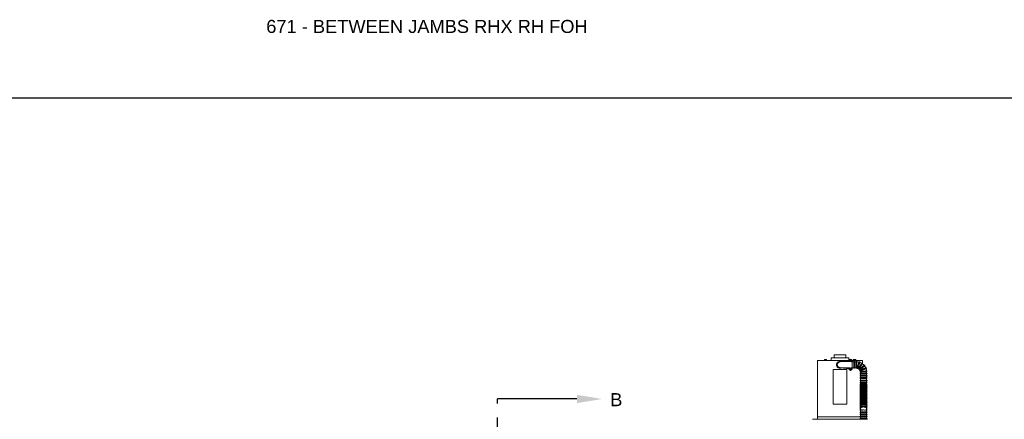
# Model space of a CAD drawing. Header units: inches. Extents: x 169.6 to 213.8, y 195 to 266.5.
# Tile 28 of 58: x 200.8 to 207.9, y 205.5 to 208.3. Entities that reach past the tile are written whole.
import ezdxf
from ezdxf import colors
from ezdxf.entities.mleader import LeaderData, LeaderLine
from ezdxf.math import Vec2, Vec3

# ---------------------------------------------------------------- set-up
doc = ezdxf.new("R2010")
doc.units = ezdxf.units.IN
doc.header["$LTSCALE"] = 0.25
doc.header["$MEASUREMENT"] = 0
doc.linetypes.add('CENTER', pattern=[2, 1.25, -0.25, 0.25, -0.25])
for name, color, linetype in [('ANNOTATIONS', 1, 'Continuous'), ('RHX RH F.O.H.', 7, 'Continuous'), ('SECTION CUTS', 6, 'CENTER')]:
    doc.layers.add(name, color=color, linetype=linetype)
doc.styles.add('ARIAL', font='arial.ttf', dxfattribs={"height": 0.09375})
doc.styles.get("Standard").update_dxf_attribs({"font": 'romans.shx'})

msp = doc.modelspace()

# ---------------------------------------------------------------- linework, layer by layer
at = {"layer": 'defpoints'}
msp.add_lwpolyline([(213.75315, 195.04721), (194.28327, 195.04721), (194.28327, 207.78232), (213.75315, 207.78232)], close=True, dxfattribs=at)
at = {"layer": 'RHX RH F.O.H.', "linetype": 'Continuous', "lineweight": 15}
for p, q in [((206.67928, 205.93579), (206.76398, 205.93579)), ((206.55988, 205.89679), (206.78512, 205.89679)), ((206.60742, 205.89834), (206.62812, 205.89834)), ((206.60996, 205.90408), (206.60996, 205.90034)), ((206.60996, 205.90034), (206.60996, 205.90408)), ((206.60996, 205.90376), (206.61041, 205.90376)), ((206.60996, 205.90376), (206.60996, 205.89834)), ((206.60996, 205.89834), (206.60996, 205.90376)), ((206.60996, 205.90034), (206.60996, 205.90034)), ((206.61041, 205.89834), (206.61041, 205.90376)), ((206.61042, 205.90434), (206.62512, 205.90434)), ((206.61778, 205.89834), (206.61778, 205.90376)), ((206.62514, 205.90376), (206.62514, 205.89834)), ((206.62514, 205.90376), (206.62559, 205.90376)), ((206.62559, 205.89834), (206.62559, 205.90376)), ((206.65763, 205.91579), (206.78563, 205.91579)), ((206.76838, 205.89286), (206.72163, 205.88879)), ((206.72163, 205.88629), (206.76838, 205.89036)), ((206.7465, 205.88845), (206.78488, 205.88845)), ((206.78488, 205.89429), (206.76838, 205.89286)), ((206.76838, 205.89036), (206.76838, 205.89286)), ((206.76838, 205.89036), (206.78488, 205.89179)), ((206.78488, 205.88803), (206.78488, 205.89444)), ((206.78488, 205.88803), (206.79172, 205.88803)), ((206.79205, 205.8939), (206.79607, 205.89395)), ((206.79224, 205.8958), (206.79617, 205.89498)), ((206.79525, 205.89002), (206.79607, 205.89395)), ((206.79552, 205.8935), (206.79607, 205.89395)), ((206.79617, 205.89498), (206.79571, 205.89553)), ((206.79617, 205.89498), (206.79607, 205.89395)), ((206.79709, 205.89386), (206.79607, 205.89395)), ((206.79612, 205.89899), (206.79617, 205.89498)), ((206.79617, 205.89498), (206.79719, 205.89488)), ((206.79709, 205.89386), (206.79719, 205.89488)), ((206.79714, 205.88984), (206.79709, 205.89386)), ((206.79709, 205.89386), (206.79754, 205.8933)), ((206.80102, 205.89304), (206.79709, 205.89386)), ((206.79801, 205.89881), (206.79719, 205.89488)), ((206.79774, 205.89533), (206.79719, 205.89488)), ((206.8012, 205.89493), (206.79719, 205.89488)), ((206.80153, 205.88803), (206.80838, 205.88803)), ((206.80814, 205.89679), (206.88338, 205.89679)), ((206.80838, 205.89479), (206.80837, 205.89479)), ((206.80838, 205.83664), (206.80838, 205.89444)), ((206.80904, 205.84347), (206.80904, 205.88722)), ((206.81514, 205.89834), (206.83584, 205.89834)), ((206.817, 205.89834), (206.817, 205.90376)), ((206.81729, 205.89834), (206.81729, 205.90376)), ((206.818, 205.90434), (206.83298, 205.90434)), ((206.81942, 205.90376), (206.82017, 205.90376)), ((206.81942, 205.90376), (206.81942, 205.89834)), ((206.82008, 205.88722), (206.82008, 205.84347)), ((206.82017, 205.89834), (206.82017, 205.90376)), ((206.82195, 205.90034), (206.82195, 205.90408)), ((206.82195, 205.90034), (206.82484, 205.90034)), ((206.82484, 205.90408), (206.82484, 205.90034)), ((206.82633, 205.84347), (206.82633, 205.88722)), ((206.82663, 205.90376), (206.82761, 205.90376)), ((206.82663, 205.90376), (206.82663, 205.89834)), ((206.82761, 205.89834), (206.82761, 205.90376)), ((206.83368, 205.89834), (206.83368, 205.90376)), ((206.83397, 205.89834), (206.83397, 205.90376)), ((206.83571, 205.88722), (206.83571, 205.84347)), ((206.84196, 205.88647), (206.84196, 205.88722)), ((206.89888, 205.85709), (206.89883, 205.85704)), ((206.67163, 205.58367), (206.67163, 205.83117)), ((206.67163, 205.83117), (206.77163, 205.83117)), ((206.76838, 205.84073), (206.72163, 205.84479)), ((206.72163, 205.84229), (206.76838, 205.83823)), ((206.78488, 205.84263), (206.7465, 205.84263)), ((206.76838, 205.83823), (206.76838, 205.84073)), ((206.78488, 205.83929), (206.76838, 205.84073)), ((206.76838, 205.83823), (206.78488, 205.83679)), ((206.77163, 205.58367), (206.77163, 205.83117)), ((206.79176, 205.84305), (206.78488, 205.84305)), ((206.78488, 205.84305), (206.78488, 205.83664)), ((206.79203, 205.83638), (206.796, 205.837)), ((206.79253, 205.83454), (206.79627, 205.83601)), ((206.79453, 205.84074), (206.796, 205.837)), ((206.796, 205.837), (206.79538, 205.83736)), ((206.79591, 205.83539), (206.79627, 205.83601)), ((206.796, 205.837), (206.79699, 205.83727)), ((206.796, 205.837), (206.79627, 205.83601)), ((206.79726, 205.83628), (206.79627, 205.83601)), ((206.79689, 205.83204), (206.79627, 205.83601)), ((206.79637, 205.84124), (206.79699, 205.83727)), ((206.80073, 205.83874), (206.79699, 205.83727)), ((206.79735, 205.83789), (206.79699, 205.83727)), ((206.79726, 205.83628), (206.79699, 205.83727)), ((206.80123, 205.8369), (206.79726, 205.83628)), ((206.79726, 205.83628), (206.79788, 205.83592)), ((206.79872, 205.83254), (206.79726, 205.83628)), ((206.80838, 205.84305), (206.8015, 205.84305)), ((206.80837, 205.83629), (206.80838, 205.83629)), ((206.86842, 205.80472), (206.91217, 205.80472)), ((206.91217, 205.79847), (206.86842, 205.79847)), ((206.86842, 205.78909), (206.91217, 205.78909)), ((206.91217, 205.78284), (206.86842, 205.78284)), ((206.86842, 205.77347), (206.91217, 205.77347)), ((206.91217, 205.76722), (206.86842, 205.76722)), ((206.86842, 205.75522), (206.91217, 205.75522)), ((206.91217, 205.74897), (206.86842, 205.74897)), ((206.86842, 205.73335), (206.86842, 205.72635)), ((206.86842, 205.71817), (206.86842, 205.71497)), ((206.91217, 205.72633), (206.91217, 205.73334)), ((206.91217, 205.71499), (206.91217, 205.7182)), ((206.67163, 205.58367), (206.77163, 205.58367)), ((206.86842, 205.55266), (206.86842, 205.54466)), ((206.86842, 205.53753), (206.86842, 205.53313)), ((206.91217, 205.52819), (206.86842, 205.52819)), ((206.86842, 205.52194), (206.91217, 205.52194)), ((206.91217, 205.51257), (206.86842, 205.51257)), ((206.86842, 205.50632), (206.91217, 205.50632)), ((206.91217, 205.49694), (206.86842, 205.49694)), ((206.91217, 205.54467), (206.91217, 205.55264)), ((206.91217, 205.53313), (206.91217, 205.53756)), ((206.91842, 205.47387), (206.52467, 205.47387)), ((206.86584, 205.49204), (206.55988, 205.49204)), ((206.86842, 205.49069), (206.91217, 205.49069)), ((206.91217, 205.48132), (206.86842, 205.48132)), ((206.86842, 205.47507), (206.91217, 205.47507))]:
    msp.add_line(p, q, dxfattribs=at)
at = {"layer": 'RHX RH F.O.H.', "linetype": 'Continuous', "lineweight": 15, "flags": 128}
for points in [[(206.72899, 205.84165), (206.72585, 205.8409), (206.72163, 205.84054)], [(206.90822, 205.83681), (206.90837, 205.83687), (206.90851, 205.83691), (206.90862, 205.83696), (206.90871, 205.83699), (206.90879, 205.83702), (206.90884, 205.83704), (206.90887, 205.83705), (206.90888, 205.83705)], [(206.91217, 205.70479), (206.91214, 205.70537), (206.91162, 205.70766), (206.91041, 205.70986), (206.90855, 205.7119), (206.9061, 205.71371), (206.90315, 205.71523), (206.89978, 205.71641), (206.89611, 205.71723), (206.89225, 205.71764), (206.88833, 205.71764), (206.88447, 205.71723), (206.8808, 205.71641), (206.87743, 205.71523), (206.87448, 205.71371), (206.87203, 205.7119), (206.87018, 205.70986), (206.86896, 205.70766), (206.86844, 205.70537), (206.86842, 205.70479)], [(206.91217, 205.69217), (206.91214, 205.69275), (206.91162, 205.69504), (206.91041, 205.69724), (206.90855, 205.69928), (206.9061, 205.70109), (206.90315, 205.70261), (206.89978, 205.70379), (206.89611, 205.70461), (206.89225, 205.70502), (206.88833, 205.70502), (206.88447, 205.70461), (206.8808, 205.70379), (206.87743, 205.70261), (206.87448, 205.70109), (206.87203, 205.69928), (206.87018, 205.69724), (206.86896, 205.69504), (206.86844, 205.69275), (206.86842, 205.69217)], [(206.91217, 205.67955), (206.91214, 205.68013), (206.91162, 205.68242), (206.91041, 205.68462), (206.90855, 205.68666), (206.9061, 205.68847), (206.90315, 205.68999), (206.89978, 205.69117), (206.89611, 205.69199), (206.89225, 205.6924), (206.88833, 205.6924), (206.88447, 205.69199), (206.8808, 205.69117), (206.87743, 205.68999), (206.87448, 205.68847), (206.87203, 205.68666), (206.87018, 205.68462), (206.86896, 205.68242), (206.86844, 205.68013), (206.86842, 205.67955)], [(206.91217, 205.66693), (206.91214, 205.66751), (206.91162, 205.6698), (206.91041, 205.672), (206.90855, 205.67404), (206.9061, 205.67585), (206.90315, 205.67737), (206.89978, 205.67855), (206.89611, 205.67937), (206.89225, 205.67978), (206.88833, 205.67978), (206.88447, 205.67937), (206.8808, 205.67855), (206.87743, 205.67737), (206.87448, 205.67585), (206.87203, 205.67404), (206.87018, 205.672), (206.86896, 205.6698), (206.86844, 205.66751), (206.86842, 205.66693)], [(206.91217, 205.65431), (206.91214, 205.65489), (206.91162, 205.65718), (206.91041, 205.65938), (206.90855, 205.66142), (206.9061, 205.66323), (206.90315, 205.66475), (206.89978, 205.66593), (206.89611, 205.66674), (206.89225, 205.66716), (206.88833, 205.66716), (206.88447, 205.66674), (206.8808, 205.66593), (206.87743, 205.66475), (206.87448, 205.66323), (206.87203, 205.66142), (206.87018, 205.65938), (206.86896, 205.65718), (206.86844, 205.65489), (206.86842, 205.65431)], [(206.91217, 205.64169), (206.91214, 205.64227), (206.91162, 205.64456), (206.91041, 205.64676), (206.90855, 205.6488), (206.9061, 205.6506), (206.90315, 205.65213), (206.89978, 205.65331), (206.89611, 205.65412), (206.89225, 205.65454), (206.88833, 205.65454), (206.88447, 205.65412), (206.8808, 205.65331), (206.87743, 205.65213), (206.87448, 205.6506), (206.87203, 205.6488), (206.87018, 205.64676), (206.86896, 205.64456), (206.86844, 205.64227), (206.86842, 205.64169)], [(206.91217, 205.62907), (206.91214, 205.62965), (206.91162, 205.63194), (206.91041, 205.63414), (206.90855, 205.63618), (206.9061, 205.63798), (206.90315, 205.63951), (206.89978, 205.64069), (206.89611, 205.6415), (206.89225, 205.64192), (206.88833, 205.64192), (206.88447, 205.6415), (206.8808, 205.64069), (206.87743, 205.63951), (206.87448, 205.63798), (206.87203, 205.63618), (206.87018, 205.63414), (206.86896, 205.63194), (206.86844, 205.62965), (206.86842, 205.62907)], [(206.91217, 205.54903), (206.91363, 205.55064), (206.91471, 205.55256), (206.91523, 205.55457), (206.91518, 205.55677), (206.91453, 205.55882), (206.91337, 205.56069), (206.91167, 205.56243), (206.9094, 205.56404), (206.90658, 205.56546), (206.90336, 205.56662), (206.89984, 205.56749), (206.89611, 205.56807), (206.89225, 205.56836), (206.88835, 205.56837), (206.88449, 205.56807), (206.88078, 205.5675), (206.87728, 205.56663), (206.87408, 205.56549), (206.87123, 205.56407), (206.8688, 205.56234), (206.86709, 205.56053), (206.86596, 205.55862), (206.86538, 205.55662), (206.86529, 205.55549)], [(206.91217, 205.61645), (206.91214, 205.61703), (206.91162, 205.61932), (206.91041, 205.62152), (206.90855, 205.62356), (206.9061, 205.62536), (206.90315, 205.62688), (206.89978, 205.62807), (206.89611, 205.62888), (206.89225, 205.6293), (206.88833, 205.6293), (206.88447, 205.62888), (206.8808, 205.62807), (206.87743, 205.62688), (206.87448, 205.62536), (206.87203, 205.62356), (206.87018, 205.62152), (206.86896, 205.61932), (206.86844, 205.61703), (206.86842, 205.61645)], [(206.91217, 205.60383), (206.91214, 205.60441), (206.91162, 205.6067), (206.91041, 205.6089), (206.90855, 205.61094), (206.9061, 205.61274), (206.90315, 205.61426), (206.89978, 205.61545), (206.89611, 205.61626), (206.89225, 205.61668), (206.88833, 205.61668), (206.88447, 205.61626), (206.8808, 205.61545), (206.87743, 205.61426), (206.87448, 205.61274), (206.87203, 205.61094), (206.87018, 205.6089), (206.86896, 205.6067), (206.86844, 205.60441), (206.86842, 205.60383)], [(206.91217, 205.59121), (206.91214, 205.59179), (206.91162, 205.59408), (206.91041, 205.59628), (206.90855, 205.59831), (206.9061, 205.60012), (206.90315, 205.60164), (206.89978, 205.60283), (206.89611, 205.60364), (206.89225, 205.60405), (206.88833, 205.60405), (206.88447, 205.60364), (206.8808, 205.60283), (206.87743, 205.60164), (206.87448, 205.60012), (206.87203, 205.59831), (206.87018, 205.59628), (206.86896, 205.59408), (206.86844, 205.59179), (206.86842, 205.59121)], [(206.91217, 205.57859), (206.91214, 205.57917), (206.91162, 205.58146), (206.91041, 205.58366), (206.90855, 205.58569), (206.9061, 205.5875), (206.90315, 205.58902), (206.89978, 205.59021), (206.89611, 205.59102), (206.89225, 205.59143), (206.88833, 205.59143), (206.88447, 205.59102), (206.8808, 205.59021), (206.87743, 205.58902), (206.87448, 205.5875), (206.87203, 205.58569), (206.87018, 205.58366), (206.86896, 205.58146), (206.86844, 205.57917), (206.86842, 205.57859)], [(206.91217, 205.56597), (206.91214, 205.56655), (206.91162, 205.56884), (206.91041, 205.57104), (206.90855, 205.57307), (206.9061, 205.57488), (206.90315, 205.5764), (206.89978, 205.57759), (206.89611, 205.5784), (206.89225, 205.57881), (206.88833, 205.57881), (206.88447, 205.5784), (206.8808, 205.57759), (206.87743, 205.5764), (206.87448, 205.57488), (206.87203, 205.57307), (206.87018, 205.57104), (206.86896, 205.56884), (206.86844, 205.56655), (206.86842, 205.56597)]]:
    msp.add_lwpolyline(points, dxfattribs=at)
at = {"layer": 'RHX RH F.O.H.', "linetype": 'Continuous', "lineweight": 15}
for centre, radius, start, end in [((206.72163, 205.86554), 0.025, 72.865951, 270), ((206.72163, 205.86554), 0.02325, 90, 270), ((206.72163, 205.86554), 0.02075, 90, 270), ((206.79663, 205.89444), 0.01175, 0, 180), ((206.79663, 205.89442), 0.00805, 296.967517, 243.032464), ((206.81185, 205.89294), 0.01982, 171.724846, 177.226654), ((206.80974, 206.0312), 0.13843, 262.658654, 264.101907), ((206.78331, 205.75798), 0.1381, 84.848654, 86.295382), ((206.93337, 205.88108), 0.13841, 174.850261, 176.293774), ((206.7981, 205.90961), 0.01979, 261.720947, 267.23051), ((206.93336, 205.88131), 0.13837, 172.657611, 174.101486), ((206.79516, 205.87922), 0.01979, 81.720932, 87.230568), ((206.65996, 205.90752), 0.13832, 352.657197, 354.101661), ((206.80994, 206.03085), 0.1381, 264.848654, 266.295382), ((206.65989, 205.90775), 0.13841, 354.850261, 356.293774), ((206.78351, 205.75762), 0.13844, 82.658678, 84.101884), ((206.7814, 205.89589), 0.01982, 351.725236, 357.226264), ((206.82321, 205.88722), 0.00312, 0, 180), ((206.83883, 205.88722), 0.00312, 0, 180), ((206.84029, 205.81534), 0.07187, 76.261927, 88.651946), ((206.86038, 205.88435), 0.00313, 343.768316, 163.768316), ((206.84029, 205.81534), 0.07187, 58.358749, 71.270689), ((206.88062, 205.87483), 0.00313, 325.863385, 145.863385), ((206.84029, 205.81534), 0.07187, 40.455028, 53.351347), ((206.89696, 205.85955), 0.00313, 307.958454, 127.958454), ((206.84029, 205.81534), 0.07188, 22.565227, 35.466832), ((206.79663, 205.83664), 0.01175, 180, 0), ((206.79663, 205.83664), 0.00805, 116.57246, 63.42754), ((206.83236, 205.7043), 0.1381, 105.53307, 106.979782), ((206.8114, 205.84064), 0.01983, 192.409835, 197.910238), ((206.76056, 205.96932), 0.13851, 283.342901, 284.785345), ((206.80063, 205.82186), 0.01984, 102.411161, 107.908601), ((206.92921, 205.87268), 0.13842, 193.341992, 194.785436), ((206.92919, 205.87244), 0.13833, 195.534265, 196.978587), ((206.66408, 205.80085), 0.13832, 15.53407, 16.978551), ((206.79263, 205.85142), 0.01984, 282.411161, 287.908601), ((206.83269, 205.70396), 0.13852, 103.342891, 104.785297), ((206.76089, 205.96901), 0.13813, 285.533191, 286.979661), ((206.66401, 205.80059), 0.13846, 13.342197, 14.785231), ((206.78186, 205.83264), 0.01983, 12.410211, 17.909862), ((206.82321, 205.84347), 0.00312, 180, 0), ((206.83883, 205.84347), 0.00313, 180, 0), ((206.84029, 205.81534), 0.02812, 80.067092, 86.623475), ((206.84815, 205.84234), 0.00313, 166.953055, 340.583578), ((206.84029, 205.81534), 0.02812, 62.171306, 67.420747), ((206.85607, 205.83862), 0.00313, 149.048124, 325.863385), ((206.84029, 205.81534), 0.02812, 44.303924, 49.542369), ((206.86247, 205.83264), 0.00313, 131.143193, 304.773715), ((206.86671, 205.82498), 0.00313, 113.238261, 286.868784), ((206.84029, 205.81534), 0.02812, 26.389642, 31.615311), ((206.8684, 205.8164), 0.00313, 95.33333, 270.362535), ((206.86842, 205.80159), 0.00313, 90, 270), ((206.86842, 205.78597), 0.00313, 90, 270), ((206.84029, 205.81534), 0.02812, 8.462268, 13.702663), ((206.90781, 205.83999), 0.00313, 290.053523, 110.053523), ((206.84029, 205.81534), 0.07188, 4.643888, 17.550794), ((206.91211, 205.81804), 0.00313, 272.148592, 92.148592), ((206.91217, 205.80159), 0.00313, 270, 90), ((206.91217, 205.78597), 0.00313, 270, 90), ((206.86842, 205.77034), 0.00313, 90, 270), ((206.86842, 205.7521), 0.00313, 90, 270), ((206.91217, 205.77034), 0.00313, 270, 90), ((206.91217, 205.7521), 0.00313, 270, 90), ((206.86842, 205.52507), 0.00313, 90, 270), ((206.86842, 205.50944), 0.00313, 90, 270), ((206.86842, 205.49382), 0.00313, 90, 270), ((206.91217, 205.52507), 0.00313, 270, 90), ((206.91217, 205.50944), 0.00313, 270, 90), ((206.91217, 205.49382), 0.00313, 270, 90), ((206.86842, 205.47819), 0.00313, 90, 270), ((206.91217, 205.47819), 0.00313, 270, 90)]:
    msp.add_arc(centre, radius, start, end, dxfattribs=at)
for points in [[(206.67928, 205.93579), (206.67928, 205.91579)], [(206.76398, 205.91579), (206.76398, 205.93579)], [(206.55988, 205.89679), (206.55988, 205.84054)], [(206.60742, 205.89834), (206.60742, 205.89679)], [(206.61534, 205.90434), (206.61778, 205.90376)], [(206.6227, 205.90434), (206.62514, 205.90376)], [(206.62812, 205.89679), (206.62812, 205.89834)], [(206.65763, 205.91579), (206.65763, 205.89679)], [(206.78563, 205.89857), (206.78563, 205.91579)], [(206.82008, 205.88722), (206.80904, 205.88722)], [(206.81514, 205.89834), (206.81514, 205.89679)], [(206.81722, 205.90387), (206.817, 205.90376)], [(206.81872, 205.90434), (206.81942, 205.90376)], [(206.83571, 205.88722), (206.82633, 205.88722)], [(206.83167, 205.90434), (206.83368, 205.90376)], [(206.83375, 205.90387), (206.83397, 205.90376)], [(206.83584, 205.89679), (206.83584, 205.89834)], [(206.88338, 205.87631), (206.88338, 205.89679)], [(206.88338, 205.87287), (206.88338, 205.87336)], [(206.55988, 205.84054), (206.55988, 205.49204)], [(206.80904, 205.84347), (206.82008, 205.84347)], [(206.82633, 205.84347), (206.83571, 205.84347)], [(206.86842, 205.81328), (206.86842, 205.80472)], [(206.86842, 205.79847), (206.86842, 205.78909)], [(206.86842, 205.78284), (206.86842, 205.77347)], [(206.91217, 205.80472), (206.91217, 205.81491)], [(206.91217, 205.78909), (206.91217, 205.79847)], [(206.91217, 205.77347), (206.91217, 205.78284)], [(206.86842, 205.76722), (206.86842, 205.75522)], [(206.86842, 205.74897), (206.86842, 205.7396)], [(206.91217, 205.75522), (206.91217, 205.76722)], [(206.91217, 205.7396), (206.91217, 205.74897)], [(206.86842, 205.70479), (206.86842, 205.70248)], [(206.86842, 205.69217), (206.86842, 205.68986)], [(206.86842, 205.67955), (206.86842, 205.67724)], [(206.86842, 205.66693), (206.86842, 205.66462)], [(206.86842, 205.65431), (206.86842, 205.652)], [(206.86842, 205.64169), (206.86842, 205.63938)], [(206.91217, 205.70249), (206.91217, 205.70479)], [(206.91217, 205.68987), (206.91217, 205.69217)], [(206.91217, 205.67725), (206.91217, 205.67955)], [(206.91217, 205.66463), (206.91217, 205.66693)], [(206.91217, 205.65201), (206.91217, 205.65431)], [(206.91217, 205.63939), (206.91217, 205.64169)], [(206.86842, 205.62907), (206.86842, 205.62676)], [(206.86842, 205.61645), (206.86842, 205.61414)], [(206.86842, 205.60383), (206.86842, 205.60152)], [(206.86842, 205.59121), (206.86842, 205.5889)], [(206.86842, 205.57859), (206.86842, 205.57628)], [(206.86842, 205.56597), (206.86842, 205.56261)], [(206.91217, 205.62676), (206.91217, 205.62907)], [(206.91217, 205.61414), (206.91217, 205.61645)], [(206.91217, 205.60152), (206.91217, 205.60383)], [(206.91217, 205.5889), (206.91217, 205.59121)], [(206.91217, 205.57628), (206.91217, 205.57859)], [(206.91217, 205.56261), (206.91217, 205.56597)], [(206.86842, 205.53313), (206.86842, 205.52819)], [(206.86842, 205.52194), (206.86842, 205.51257)], [(206.86842, 205.50632), (206.86842, 205.49694)], [(206.91217, 205.52819), (206.91217, 205.53313)], [(206.91217, 205.51257), (206.91217, 205.52194)], [(206.91217, 205.49694), (206.91217, 205.50632)], [(206.55988, 205.49204), (206.55988, 205.47387)], [(206.86842, 205.49069), (206.86842, 205.48132)], [(206.86842, 205.47507), (206.86842, 205.47387)], [(206.91217, 205.48132), (206.91217, 205.49069)], [(206.91217, 205.47387), (206.91217, 205.47507)]]:
    msp.add_open_spline(points, degree=1, dxfattribs=at)
for points, knots in [([(206.61043, 205.90434), (206.61036, 205.9043), (206.6102, 205.90422), (206.61005, 205.90413), (206.60996, 205.90408)], [0, 0, 0, 0, 0.434692, 1, 1, 1, 1]), ([(206.60996, 205.90408), (206.60996, 205.90408), (206.60996, 205.90401), (206.60996, 205.90388), (206.60996, 205.90376)], [0, 0, 0, 0, 0.0387427, 1, 1, 1, 1]), ([(206.60996, 205.90376), (206.60996, 205.90379), (206.60996, 205.90393), (206.60996, 205.90401), (206.60996, 205.90408)], [0, 0, 0, 0, 0.21739037, 1, 1, 1, 1]), ([(206.61041, 205.90376), (206.61047, 205.90378), (206.61126, 205.90404), (206.61209, 205.9042), (206.61285, 205.90434)], [0, 0, 0, 0, 0.0645719, 1, 1, 1, 1]), ([(206.61778, 205.90376), (206.61793, 205.90381), (206.61872, 205.90407), (206.61954, 205.90422), (206.62022, 205.90434)], [0, 0, 0, 0, 0.1832784, 1, 1, 1, 1]), ([(206.62559, 205.90408), (206.6255, 205.90413), (206.62534, 205.90422), (206.62519, 205.9043), (206.62512, 205.90434)], [0, 0, 0, 0, 0.5652945, 1, 1, 1, 1]), ([(206.62559, 205.90376), (206.62559, 205.90388), (206.62559, 205.90401), (206.62559, 205.90408), (206.62559, 205.90408)], [0, 0, 0, 0, 0.9612573, 1, 1, 1, 1]), ([(206.71892, 205.88597), (206.71841, 205.88583), (206.71635, 205.88525), (206.71322, 205.88371), (206.70967, 205.88135), (206.70676, 205.8786), (206.70441, 205.87535), (206.7024, 205.87103), (206.70146, 205.86542), (206.70261, 205.85898), (206.70593, 205.85312), (206.71047, 205.84901), (206.71463, 205.84659), (206.71701, 205.84577), (206.71786, 205.84548)], [0, 0, 0, 0, 0.0284245, 0.1145036, 0.1855469, 0.2565213, 0.3280863, 0.3995972, 0.510368, 0.6272677, 0.7439783, 0.8650575, 0.9519617, 1, 1, 1, 1]), ([(206.817, 205.90376), (206.81709, 205.90381), (206.81727, 205.90391), (206.81746, 205.90397), (206.81755, 205.904)], [0, 0, 0, 0, 0.5071685, 1, 1, 1, 1]), ([(206.81729, 205.90376), (206.81734, 205.90381), (206.81757, 205.90407), (206.8178, 205.90422), (206.818, 205.90434)], [0, 0, 0, 0, 0.1832747, 1, 1, 1, 1]), ([(206.82017, 205.90376), (206.82074, 205.90388), (206.82133, 205.90401), (206.82193, 205.90408), (206.82195, 205.90408)], [0, 0, 0, 0, 0.96126467, 1, 1, 1, 1]), ([(206.82195, 205.90408), (206.82198, 205.90413), (206.82202, 205.90422), (206.82206, 205.9043), (206.82208, 205.90434)], [0, 0, 0, 0, 0.5653078, 1, 1, 1, 1]), ([(206.82497, 205.90434), (206.82495, 205.9043), (206.82491, 205.90422), (206.82487, 205.90413), (206.82484, 205.90408)], [0, 0, 0, 0, 0.4346922, 1, 1, 1, 1]), ([(206.82484, 205.90408), (206.82531, 205.90401), (206.82591, 205.90393), (206.8265, 205.90379), (206.82663, 205.90376)], [0, 0, 0, 0, 0.78261843, 1, 1, 1, 1]), ([(206.82761, 205.90376), (206.82766, 205.90378), (206.82831, 205.90404), (206.82899, 205.9042), (206.82962, 205.90434)], [0, 0, 0, 0, 0.0645801, 1, 1, 1, 1]), ([(206.83368, 205.90376), (206.83363, 205.90381), (206.8334, 205.90407), (206.83317, 205.90422), (206.83297, 205.90434)], [0, 0, 0, 0, 0.18327483, 1, 1, 1, 1]), ([(206.84195, 205.84343), (206.84195, 205.84343), (206.84195, 205.84301), (206.84195, 205.84447), (206.84196, 205.84788), (206.84196, 205.85355), (206.84196, 205.86047), (206.84196, 205.86796), (206.84196, 205.87514), (206.84196, 205.88125), (206.84196, 205.88538), (206.84196, 205.88733), (206.84196, 205.88701), (206.84196, 205.88694)], [0, 0, 0, 0, 0.0013135, 0.108513, 0.2157089, 0.3230558, 0.4305374, 0.5380522, 0.6455319, 0.7529598, 0.8603404, 0.967688, 1, 1, 1, 1]), ([(206.85735, 205.8851), (206.85735, 205.88512), (206.85745, 205.88545), (206.85705, 205.88407), (206.85605, 205.88064), (206.85444, 205.87514), (206.8525, 205.86845), (206.8504, 205.86124), (206.8484, 205.85437), (206.8467, 205.84854), (206.84557, 205.84465), (206.84506, 205.84287), (206.84515, 205.84321), (206.84517, 205.84327)], [0, 0, 0, 0, 0.0061234, 0.1132956, 0.2204721, 0.3276974, 0.4350244, 0.5425036, 0.6501687, 0.7579871, 0.8657806, 0.9732018, 1, 1, 1, 1]), ([(206.85111, 205.84134), (206.85111, 205.84133), (206.85099, 205.84093), (206.8514, 205.84235), (206.85237, 205.84566), (206.85396, 205.85112), (206.8559, 205.85779), (206.858, 205.865), (206.86001, 205.87191), (206.86172, 205.87777), (206.86287, 205.88171), (206.8634, 205.88356), (206.86331, 205.88324), (206.86329, 205.88317)], [0, 0, 0, 0, 0.0034151, 0.110117, 0.21682, 0.3240492, 0.4317436, 0.5395534, 0.6472442, 0.7547481, 0.8620876, 0.9693097, 1, 1, 1, 1]), ([(206.87795, 205.87645), (206.87796, 205.87648), (206.87815, 205.87675), (206.8773, 205.8755), (206.87524, 205.87246), (206.87198, 205.86766), (206.86805, 205.86186), (206.86384, 205.85564), (206.85984, 205.84975), (206.85647, 205.84477), (206.85426, 205.84151), (206.85326, 205.84004), (206.85347, 205.84034), (206.85351, 205.8404)], [0, 0, 0, 0, 0.0108019, 0.1179691, 0.2251415, 0.3323669, 0.4396956, 0.5471781, 0.6548467, 0.7626652, 0.8704467, 0.9778389, 1, 1, 1, 1]), ([(206.85862, 205.83682), (206.85871, 205.83694), (206.85889, 205.83721), (206.86083, 205.84007), (206.86384, 205.84451), (206.86769, 205.85018), (206.87189, 205.85638), (206.87597, 205.8624), (206.8795, 205.8676), (206.88196, 205.87124), (206.88319, 205.87304), (206.88304, 205.87283), (206.883, 205.87277)], [0, 0, 0, 0, 0.09629531, 0.20302078, 0.3102366, 0.41795253, 0.52582547, 0.63359784, 0.7411861, 0.84860387, 0.95589862, 1, 1, 1, 1]), ([(206.89481, 205.86183), (206.89486, 205.86187), (206.89514, 205.86209), (206.89369, 205.86096), (206.89054, 205.85851), (206.88579, 205.8548), (206.88017, 205.85042), (206.87425, 205.8458), (206.86873, 205.84149), (206.86416, 205.83793), (206.86134, 205.83572), (206.86013, 205.83477), (206.86045, 205.83502), (206.86047, 205.83504)], [0, 0, 0, 0, 0.0260526, 0.1332047, 0.2403674, 0.3475897, 0.4549239, 0.5624178, 0.670098, 0.777914, 0.8856481, 0.9929453, 1, 1, 1, 1]), ([(206.86429, 205.8301), (206.86427, 205.83009), (206.86395, 205.82984), (206.86512, 205.83075), (206.86786, 205.83289), (206.87236, 205.83639), (206.87784, 205.84067), (206.88377, 205.8453), (206.88943, 205.84971), (206.89424, 205.85346), (206.89746, 205.85597), (206.89895, 205.85714), (206.89869, 205.85694), (206.89863, 205.85689)], [0, 0, 0, 0, 0.00444263, 0.11114363, 0.21785172, 0.32508912, 0.43278858, 0.54060042, 0.64829135, 0.75579639, 0.86313651, 0.97036082, 1, 1, 1, 1]), ([(206.90648, 205.84283), (206.90654, 205.84285), (206.90688, 205.84297), (206.90522, 205.84237), (206.90154, 205.84102), (206.89592, 205.83897), (206.88925, 205.83654), (206.8822, 205.83397), (206.8756, 205.83155), (206.8701, 205.82955), (206.86666, 205.82829), (206.86517, 205.82774), (206.86555, 205.82788), (206.86558, 205.82789)], [0, 0, 0, 0, 0.022536, 0.1296954, 0.2368629, 0.344089, 0.4514247, 0.558919, 0.6665998, 0.7744192, 0.8821689, 0.989491, 1, 1, 1, 1]), ([(206.86764, 205.822), (206.86763, 205.822), (206.86725, 205.82186), (206.86862, 205.82236), (206.87184, 205.82353), (206.87717, 205.82548), (206.88368, 205.82785), (206.89074, 205.83043), (206.8975, 205.8329), (206.90325, 205.835), (206.90713, 205.83641), (206.90895, 205.83708), (206.90864, 205.83697), (206.90857, 205.83694)], [0, 0, 0, 0, 0.0024964, 0.1091999, 0.2158966, 0.3231185, 0.4308086, 0.5386169, 0.6463071, 0.7538105, 0.8611487, 0.9683697, 1, 1, 1, 1]), ([(206.91182, 205.82115), (206.91185, 205.82115), (206.91218, 205.82116), (206.91064, 205.82111), (206.90692, 205.82097), (206.90109, 205.82075), (206.89407, 205.82049), (206.88657, 205.8202), (206.87947, 205.81994), (206.87349, 205.81971), (206.8696, 205.81956), (206.86786, 205.8195), (206.86823, 205.81951), (206.86829, 205.81951)], [0, 0, 0, 0, 0.0128897, 0.1200539, 0.2272246, 0.3344491, 0.4417781, 0.5492619, 0.6569314, 0.7647502, 0.8725243, 0.9799042, 1, 1, 1, 1]), ([(206.91202, 205.81491), (206.91206, 205.81491), (206.91245, 205.81492), (206.9108, 205.81486), (206.90706, 205.81472), (206.90119, 205.8145), (206.89416, 205.81423), (206.88666, 205.81395), (206.8796, 205.81369), (206.87368, 205.81347), (206.86985, 205.81332), (206.86815, 205.81326), (206.86854, 205.81327), (206.86859, 205.81328)], [0, 0, 0, 0, 0.01497, 0.1222661, 0.2295663, 0.3369183, 0.444343, 0.5518317, 0.6593467, 0.7668392, 0.8742697, 0.9816268, 1, 1, 1, 1]), ([(206.86798, 205.73958), (206.8679, 205.73956), (206.86776, 205.73954), (206.86731, 205.73942), (206.86671, 205.73913), (206.86604, 205.73858), (206.86549, 205.73773), (206.8653, 205.73696), (206.86529, 205.73653), (206.86529, 205.73647)], [0, 0, 0, 0, 0.1167407, 0.2167306, 0.3577916, 0.5340055, 0.7403958, 0.9656145, 1, 1, 1, 1]), ([(206.86529, 205.73647), (206.86533, 205.73609), (206.86541, 205.73539), (206.8659, 205.73456), (206.86646, 205.734), (206.867, 205.73366), (206.86745, 205.73349), (206.86776, 205.73341), (206.86788, 205.73339), (206.86793, 205.73338)], [0, 0, 0, 0, 0.237848, 0.4294103, 0.5895152, 0.725292, 0.8344694, 0.9178037, 1, 1, 1, 1]), ([(206.91217, 205.71589), (206.91256, 205.71617), (206.91348, 205.71682), (206.9145, 205.71814), (206.91522, 205.7198), (206.91537, 205.72161), (206.91491, 205.72335), (206.91396, 205.72487), (206.91258, 205.72621), (206.91068, 205.72745), (206.90818, 205.72857), (206.90517, 205.72951), (206.90181, 205.73025), (206.89821, 205.73079), (206.89444, 205.73111), (206.89058, 205.73123), (206.88672, 205.73114), (206.88295, 205.73085), (206.87936, 205.73036), (206.87602, 205.72967), (206.873, 205.72878), (206.87033, 205.72767), (206.86821, 205.72639), (206.86666, 205.72494), (206.86568, 205.72336), (206.86532, 205.72203), (206.86529, 205.72129), (206.86529, 205.72113)], [0, 0, 0, 0, 0.0275027, 0.064625, 0.0980942, 0.1305412, 0.164444, 0.1980784, 0.2348918, 0.277802, 0.3259569, 0.374037, 0.4208585, 0.4668655, 0.5124181, 0.5577439, 0.6030012, 0.6483061, 0.6937742, 0.7395825, 0.7859969, 0.8334614, 0.8826989, 0.9233842, 0.958366, 0.9910473, 1, 1, 1, 1]), ([(206.91326, 205.70102), (206.91347, 205.7013), (206.91425, 205.70236), (206.91499, 205.70443), (206.9154, 205.70709), (206.91512, 205.70972), (206.91425, 205.7122), (206.91282, 205.71453), (206.91084, 205.71668), (206.90835, 205.7186), (206.90538, 205.72026), (206.90202, 205.72159), (206.89837, 205.72258), (206.89453, 205.72318), (206.89058, 205.7234), (206.88663, 205.72324), (206.88277, 205.72269), (206.87908, 205.72176), (206.87565, 205.72047), (206.87256, 205.71882), (206.86991, 205.71684), (206.86777, 205.71456), (206.86625, 205.71205), (206.86542, 205.70959), (206.86533, 205.708), (206.86529, 205.70732)], [0, 0, 0, 0, 0.01598819, 0.0611537, 0.10458995, 0.14679409, 0.18865991, 0.23108224, 0.27479032, 0.31985625, 0.36581954, 0.41210953, 0.45834071, 0.50445333, 0.55048325, 0.59650471, 0.64259258, 0.68882269, 0.73528575, 0.78204982, 0.82909811, 0.8760771, 0.92226345, 0.9668976, 1, 1, 1, 1]), ([(206.86529, 205.72113), (206.86533, 205.72064), (206.86542, 205.71955), (206.86617, 205.71802), (206.86717, 205.71677), (206.86804, 205.71614), (206.86842, 205.71587)], [0, 0, 0, 0, 0.2252952, 0.4983116, 0.7839012, 1, 1, 1, 1]), ([(206.91326, 205.6884), (206.91347, 205.68868), (206.91425, 205.68974), (206.91499, 205.69181), (206.9154, 205.69447), (206.91512, 205.6971), (206.91425, 205.69958), (206.91282, 205.70191), (206.91084, 205.70406), (206.90835, 205.70598), (206.90538, 205.70764), (206.90202, 205.70897), (206.89837, 205.70995), (206.89453, 205.71056), (206.89058, 205.71078), (206.88663, 205.71062), (206.88277, 205.71007), (206.87908, 205.70914), (206.87565, 205.70785), (206.87256, 205.7062), (206.86991, 205.70422), (206.86777, 205.70194), (206.86625, 205.69943), (206.86542, 205.69697), (206.86533, 205.69538), (206.86529, 205.6947)], [0, 0, 0, 0, 0.0159873, 0.0611533, 0.1045901, 0.1467937, 0.1886601, 0.2310824, 0.2747905, 0.3198565, 0.3658195, 0.4121097, 0.4583408, 0.5044531, 0.5504832, 0.5965047, 0.6425926, 0.6888227, 0.7352858, 0.7820506, 0.8290984, 0.876077, 0.9222634, 0.9668976, 1, 1, 1, 1]), ([(206.86529, 205.70732), (206.86532, 205.70678), (206.86538, 205.70539), (206.86597, 205.7032), (206.86686, 205.70169), (206.86729, 205.70095)], [0, 0, 0, 0, 0.2408585, 0.6264916, 1, 1, 1, 1]), ([(206.86866, 205.73961), (206.86886, 205.73963), (206.86929, 205.73968), (206.87284, 205.73974), (206.87834, 205.7398), (206.88526, 205.73983), (206.89273, 205.73983), (206.89992, 205.73981), (206.90608, 205.73976), (206.91022, 205.7397), (206.91221, 205.73965), (206.912, 205.73962), (206.91197, 205.73961)], [0, 0, 0, 0, 0.088731, 0.2006601, 0.3125862, 0.424507, 0.5364218, 0.6483341, 0.7602467, 0.8721652, 0.9840885, 1, 1, 1, 1]), ([(206.91185, 205.73336), (206.91185, 205.73337), (206.91185, 205.73341), (206.9091, 205.73347), (206.90419, 205.73354), (206.89759, 205.73358), (206.89021, 205.73359), (206.88287, 205.73357), (206.87634, 205.73353), (206.87145, 205.73347), (206.86867, 205.73341), (206.86869, 205.73337), (206.8687, 205.73335)], [0, 0, 0, 0, 0.0621956, 0.1708684, 0.2796683, 0.3883615, 0.4965893, 0.6042764, 0.711953, 0.8201577, 0.928836, 1, 1, 1, 1]), ([(206.91188, 205.71821), (206.91189, 205.71872), (206.9119, 205.72001), (206.90912, 205.72196), (206.9042, 205.72375), (206.89761, 205.72491), (206.89024, 205.7253), (206.88289, 205.72489), (206.87635, 205.72374), (206.87147, 205.72196), (206.8687, 205.72004), (206.86871, 205.71877), (206.86871, 205.71829)], [0, 0, 0, 0, 0.0701577, 0.1783798, 0.2867283, 0.3949717, 0.5027528, 0.6099949, 0.7172242, 0.8249778, 0.933204, 1, 1, 1, 1]), ([(206.91217, 205.73333), (206.9122, 205.73333), (206.91232, 205.73333), (206.91246, 205.73335), (206.91273, 205.73339), (206.91308, 205.73347), (206.91364, 205.73368), (206.9143, 205.73413), (206.91493, 205.73489), (206.91531, 205.73591), (206.91531, 205.73702), (206.91496, 205.73799), (206.91442, 205.73868), (206.91386, 205.73913), (206.91335, 205.73938), (206.91297, 205.7395), (206.91276, 205.73955), (206.91268, 205.73956), (206.91266, 205.73957)], [0, 0, 0, 0, 0.0329293, 0.1291352, 0.1801533, 0.2224361, 0.2731608, 0.348214, 0.4323005, 0.5284289, 0.6275441, 0.7185403, 0.7923497, 0.855002, 0.907332, 0.9474945, 0.9813076, 1, 1, 1, 1]), ([(206.91326, 205.67578), (206.91347, 205.67606), (206.91425, 205.67712), (206.91499, 205.67919), (206.9154, 205.68185), (206.91512, 205.68447), (206.91425, 205.68696), (206.91282, 205.68929), (206.91084, 205.69144), (206.90835, 205.69336), (206.90538, 205.69502), (206.90202, 205.69635), (206.89837, 205.69733), (206.89453, 205.69794), (206.89058, 205.69816), (206.88663, 205.698), (206.88277, 205.69745), (206.87908, 205.69652), (206.87565, 205.69523), (206.87256, 205.69358), (206.86991, 205.6916), (206.86777, 205.68932), (206.86625, 205.68681), (206.86542, 205.68435), (206.86533, 205.68276), (206.86529, 205.68208)], [0, 0, 0, 0, 0.0159882, 0.0611542, 0.1045904, 0.1467946, 0.1886604, 0.2310832, 0.2747909, 0.3198572, 0.3658202, 0.4121102, 0.4583414, 0.5044537, 0.5504838, 0.5965052, 0.6425931, 0.6888232, 0.7352863, 0.7820508, 0.8290986, 0.8760785, 0.9222639, 0.9668981, 1, 1, 1, 1]), ([(206.86529, 205.6947), (206.86532, 205.69416), (206.86538, 205.69277), (206.86597, 205.69058), (206.86686, 205.68907), (206.86729, 205.68833)], [0, 0, 0, 0, 0.2408662, 0.6264975, 1, 1, 1, 1]), ([(206.91326, 205.66316), (206.91347, 205.66343), (206.91425, 205.6645), (206.91499, 205.66657), (206.9154, 205.66923), (206.91512, 205.67185), (206.91425, 205.67434), (206.91282, 205.67667), (206.91084, 205.67882), (206.90835, 205.68074), (206.90538, 205.6824), (206.90202, 205.68373), (206.89837, 205.68471), (206.89453, 205.68532), (206.89058, 205.68554), (206.88663, 205.68538), (206.88277, 205.68483), (206.87908, 205.6839), (206.87565, 205.68261), (206.87256, 205.68096), (206.86991, 205.67898), (206.86777, 205.6767), (206.86625, 205.67419), (206.86542, 205.67173), (206.86533, 205.67014), (206.86529, 205.66946)], [0, 0, 0, 0, 0.0159878, 0.0611538, 0.1045905, 0.1467941, 0.1886604, 0.2310828, 0.2747909, 0.3198568, 0.3658198, 0.41211, 0.4583411, 0.5044534, 0.5504835, 0.596505, 0.6425928, 0.6888229, 0.735286, 0.7820508, 0.8290994, 0.876078, 0.9222634, 0.9668976, 1, 1, 1, 1]), ([(206.86529, 205.68208), (206.86532, 205.68154), (206.86538, 205.68015), (206.86597, 205.67796), (206.86686, 205.67645), (206.86729, 205.67571)], [0, 0, 0, 0, 0.2408652, 0.6264949, 1, 1, 1, 1]), ([(206.91326, 205.65054), (206.91347, 205.65081), (206.91425, 205.65188), (206.91499, 205.65395), (206.9154, 205.65661), (206.91512, 205.65923), (206.91425, 205.66172), (206.91282, 205.66405), (206.91084, 205.66619), (206.90835, 205.66812), (206.90538, 205.66978), (206.90202, 205.67111), (206.89837, 205.67209), (206.89453, 205.6727), (206.89058, 205.67292), (206.88663, 205.67276), (206.88277, 205.67221), (206.87908, 205.67128), (206.87565, 205.66998), (206.87256, 205.66834), (206.86991, 205.66636), (206.86777, 205.66408), (206.86625, 205.66156), (206.86542, 205.65911), (206.86533, 205.65752), (206.86529, 205.65684)], [0, 0, 0, 0, 0.01598819, 0.0611542, 0.10459046, 0.14679462, 0.18865952, 0.23108321, 0.27479092, 0.31985721, 0.36581954, 0.41211012, 0.45834132, 0.50445369, 0.55048373, 0.59650522, 0.6425931, 0.68882323, 0.73528631, 0.78205079, 0.82909944, 0.87607845, 0.92226391, 0.96689808, 1, 1, 1, 1]), ([(206.86529, 205.66946), (206.86532, 205.66892), (206.86538, 205.66753), (206.86597, 205.66534), (206.86686, 205.66383), (206.86729, 205.66309)], [0, 0, 0, 0, 0.2408662, 0.6264975, 1, 1, 1, 1]), ([(206.91326, 205.63792), (206.91347, 205.63819), (206.91425, 205.63926), (206.91499, 205.64133), (206.9154, 205.64399), (206.91512, 205.64661), (206.91425, 205.6491), (206.91282, 205.65143), (206.91084, 205.65357), (206.90835, 205.6555), (206.90538, 205.65716), (206.90202, 205.65849), (206.89837, 205.65947), (206.89453, 205.66008), (206.89058, 205.6603), (206.88663, 205.66014), (206.88277, 205.65959), (206.87908, 205.65866), (206.87565, 205.65736), (206.87256, 205.65572), (206.86991, 205.65374), (206.86777, 205.65146), (206.86625, 205.64894), (206.86542, 205.64649), (206.86533, 205.64489), (206.86529, 205.64422)], [0, 0, 0, 0, 0.0159878, 0.0611538, 0.1045905, 0.1467947, 0.1886595, 0.2310828, 0.2747909, 0.3198568, 0.3658192, 0.41211, 0.458341, 0.5044534, 0.5504834, 0.5965049, 0.6425928, 0.6888229, 0.735286, 0.7820507, 0.8290994, 0.876078, 0.9222634, 0.9668976, 1, 1, 1, 1]), ([(206.86529, 205.65684), (206.86532, 205.6563), (206.86538, 205.65491), (206.86597, 205.65272), (206.86686, 205.65121), (206.86729, 205.65047)], [0, 0, 0, 0, 0.2408652, 0.6264949, 1, 1, 1, 1]), ([(206.91326, 205.62529), (206.91347, 205.62557), (206.91425, 205.62664), (206.91499, 205.62871), (206.9154, 205.63137), (206.91512, 205.63399), (206.91425, 205.63648), (206.91282, 205.63881), (206.91084, 205.64095), (206.90835, 205.64288), (206.90538, 205.64453), (206.90202, 205.64587), (206.89837, 205.64685), (206.89453, 205.64746), (206.89058, 205.64768), (206.88663, 205.64752), (206.88277, 205.64697), (206.87908, 205.64604), (206.87565, 205.64474), (206.87256, 205.6431), (206.86991, 205.64112), (206.86777, 205.63884), (206.86625, 205.63632), (206.86542, 205.63387), (206.86533, 205.63227), (206.86529, 205.6316)], [0, 0, 0, 0, 0.0159882, 0.0611542, 0.1045905, 0.1467946, 0.1886595, 0.2310832, 0.2747909, 0.3198572, 0.3658196, 0.4121101, 0.4583413, 0.5044537, 0.5504838, 0.5965053, 0.6425932, 0.6888233, 0.7352869, 0.7820508, 0.8290994, 0.8760784, 0.9222634, 0.9668981, 1, 1, 1, 1]), ([(206.86529, 205.64422), (206.86532, 205.64368), (206.86538, 205.64229), (206.86597, 205.6401), (206.86686, 205.63859), (206.86729, 205.63785)], [0, 0, 0, 0, 0.2408617, 0.6264975, 1, 1, 1, 1]), ([(206.91326, 205.61267), (206.91347, 205.61295), (206.91425, 205.61402), (206.91499, 205.61609), (206.9154, 205.61875), (206.91512, 205.62137), (206.91425, 205.62386), (206.91282, 205.62619), (206.91084, 205.62833), (206.90835, 205.63026), (206.90538, 205.63191), (206.90202, 205.63325), (206.89837, 205.63423), (206.89453, 205.63484), (206.89058, 205.63506), (206.88663, 205.6349), (206.88277, 205.63434), (206.87908, 205.63342), (206.87565, 205.63212), (206.87256, 205.63048), (206.86991, 205.6285), (206.86777, 205.62622), (206.86625, 205.6237), (206.86542, 205.62125), (206.86533, 205.61965), (206.86529, 205.61898)], [0, 0, 0, 0, 0.0159882, 0.0611527, 0.1045904, 0.1467936, 0.1886594, 0.2310826, 0.2747906, 0.3198565, 0.3658188, 0.4121096, 0.4583406, 0.5044529, 0.550483, 0.5965044, 0.6425922, 0.6888223, 0.7352859, 0.7820499, 0.8290985, 0.8760771, 0.9222625, 0.9668967, 1, 1, 1, 1]), ([(206.86529, 205.6316), (206.86532, 205.63106), (206.86538, 205.62967), (206.86597, 205.62748), (206.86686, 205.62597), (206.86729, 205.62523)], [0, 0, 0, 0, 0.2408652, 0.6264949, 1, 1, 1, 1]), ([(206.91326, 205.60005), (206.91347, 205.60033), (206.91425, 205.6014), (206.91499, 205.60347), (206.9154, 205.60613), (206.91512, 205.60875), (206.91425, 205.61124), (206.91282, 205.61357), (206.91084, 205.61571), (206.90835, 205.61764), (206.90538, 205.61929), (206.90202, 205.62063), (206.89837, 205.62161), (206.89453, 205.62222), (206.89058, 205.62244), (206.88663, 205.62227), (206.88277, 205.62172), (206.87908, 205.6208), (206.87565, 205.6195), (206.87256, 205.61786), (206.86991, 205.61588), (206.86777, 205.6136), (206.86625, 205.61108), (206.86542, 205.60863), (206.86533, 205.60703), (206.86529, 205.60635)], [0, 0, 0, 0, 0.01598776, 0.06115281, 0.10459, 0.14679319, 0.18865901, 0.23108269, 0.27479077, 0.3198559, 0.3658189, 0.41210946, 0.45834064, 0.50445299, 0.55048305, 0.59650454, 0.6425924, 0.68882251, 0.73528611, 0.7820499, 0.82909853, 0.87607752, 0.92226251, 0.96689714, 1, 1, 1, 1]), ([(206.86529, 205.61898), (206.86532, 205.61844), (206.86538, 205.61705), (206.86597, 205.61486), (206.86686, 205.61335), (206.86729, 205.6126)], [0, 0, 0, 0, 0.2408551, 0.62649, 1, 1, 1, 1]), ([(206.91326, 205.58743), (206.91347, 205.58771), (206.91425, 205.58878), (206.91499, 205.59085), (206.9154, 205.59351), (206.91512, 205.59613), (206.91425, 205.59862), (206.91282, 205.60095), (206.91084, 205.60309), (206.90835, 205.60502), (206.90538, 205.60667), (206.90202, 205.60801), (206.89837, 205.60899), (206.89453, 205.6096), (206.89058, 205.60982), (206.88663, 205.60965), (206.88277, 205.6091), (206.87908, 205.60818), (206.87565, 205.60688), (206.87256, 205.60524), (206.86991, 205.60326), (206.86777, 205.60098), (206.86625, 205.59846), (206.86542, 205.59601), (206.86533, 205.59441), (206.86529, 205.59373)], [0, 0, 0, 0, 0.0159882, 0.0611527, 0.1045895, 0.1467936, 0.1886594, 0.2310826, 0.2747898, 0.3198557, 0.3658187, 0.4121095, 0.4583405, 0.5044528, 0.5504828, 0.5965043, 0.6425921, 0.6888222, 0.7352858, 0.7820499, 0.8290981, 0.8760771, 0.9222625, 0.9668967, 1, 1, 1, 1]), ([(206.86529, 205.60635), (206.86532, 205.60582), (206.86538, 205.60443), (206.86597, 205.60224), (206.86686, 205.60073), (206.86729, 205.59998)], [0, 0, 0, 0, 0.2408585, 0.6264916, 1, 1, 1, 1]), ([(206.91326, 205.57481), (206.91347, 205.57509), (206.91425, 205.57616), (206.91499, 205.57823), (206.9154, 205.58089), (206.91512, 205.58351), (206.91425, 205.586), (206.91282, 205.58833), (206.91084, 205.59047), (206.90835, 205.5924), (206.90538, 205.59405), (206.90202, 205.59539), (206.89837, 205.59637), (206.89453, 205.59698), (206.89058, 205.5972), (206.88663, 205.59703), (206.88277, 205.59648), (206.87908, 205.59556), (206.87565, 205.59426), (206.87256, 205.59261), (206.86991, 205.59064), (206.86777, 205.58836), (206.86625, 205.58584), (206.86542, 205.58338), (206.86533, 205.58179), (206.86529, 205.58111)], [0, 0, 0, 0, 0.01598776, 0.0611528, 0.10458904, 0.14679318, 0.18865946, 0.2310827, 0.27478991, 0.31985584, 0.36581883, 0.41210962, 0.45834063, 0.50445297, 0.55048302, 0.59650451, 0.64259227, 0.68882254, 0.73528613, 0.78204992, 0.82909854, 0.87607753, 0.92226252, 0.96689714, 1, 1, 1, 1]), ([(206.86529, 205.59373), (206.86532, 205.5932), (206.86538, 205.59181), (206.86597, 205.58962), (206.86686, 205.58811), (206.86729, 205.58736)], [0, 0, 0, 0, 0.2408551, 0.62649, 1, 1, 1, 1]), ([(206.91269, 205.56138), (206.9131, 205.56192), (206.91411, 205.56325), (206.915, 205.5656), (206.9154, 205.56827), (206.91512, 205.57089), (206.91425, 205.57338), (206.91282, 205.57571), (206.91084, 205.57785), (206.90835, 205.57978), (206.90538, 205.58143), (206.90202, 205.58277), (206.89837, 205.58375), (206.89453, 205.58436), (206.89058, 205.58458), (206.88663, 205.58441), (206.88277, 205.58386), (206.87908, 205.58293), (206.87565, 205.58164), (206.87256, 205.57999), (206.86991, 205.57801), (206.86777, 205.57574), (206.86625, 205.57322), (206.86542, 205.57076), (206.86533, 205.56917), (206.86529, 205.56849)], [0, 0, 0, 0, 0.0308404, 0.0753233, 0.1181044, 0.1596715, 0.2009054, 0.2426883, 0.2857358, 0.3301215, 0.375391, 0.4209829, 0.4665161, 0.5119325, 0.5572677, 0.6025945, 0.6479867, 0.6935191, 0.7392813, 0.7853395, 0.8316777, 0.8779476, 0.9234359, 0.9673972, 1, 1, 1, 1]), ([(206.86529, 205.58111), (206.86532, 205.58058), (206.86538, 205.57919), (206.86597, 205.577), (206.86686, 205.57549), (206.86729, 205.57474)], [0, 0, 0, 0, 0.2408585, 0.6264916, 1, 1, 1, 1]), ([(206.86529, 205.56849), (206.86531, 205.56796), (206.86537, 205.56656), (206.86603, 205.56437), (206.86691, 205.56251), (206.86769, 205.56159), (206.86788, 205.56137)], [0, 0, 0, 0, 0.2121207, 0.5517486, 0.8935473, 1, 1, 1, 1]), ([(206.86529, 205.55549), (206.86532, 205.555), (206.86539, 205.55379), (206.86607, 205.55195), (206.8671, 205.55029), (206.86804, 205.54942), (206.86842, 205.54907)], [0, 0, 0, 0, 0.2043836, 0.5004459, 0.8022439, 1, 1, 1, 1]), ([(206.87439, 205.54607), (206.87411, 205.54603), (206.87284, 205.54586), (206.87098, 205.54547), (206.86895, 205.54489), (206.86751, 205.54424), (206.86639, 205.54339), (206.86558, 205.54229), (206.8653, 205.54128), (206.86529, 205.54073), (206.86529, 205.54066)], [0, 0, 0, 0, 0.0582021, 0.2609505, 0.4715305, 0.6625251, 0.7825347, 0.8847441, 0.9854431, 1, 1, 1, 1]), ([(206.86529, 205.54066), (206.86535, 205.54017), (206.86547, 205.53921), (206.86622, 205.53813), (206.8671, 205.53738), (206.8678, 205.53695), (206.8683, 205.53677), (206.86842, 205.53673)], [0, 0, 0, 0, 0.222888, 0.4295771, 0.6475675, 0.9161063, 1, 1, 1, 1]), ([(206.9119, 205.53754), (206.9119, 205.5378), (206.91188, 205.53844), (206.909, 205.53937), (206.90401, 205.54021), (206.8974, 205.54074), (206.89001, 205.54092), (206.88266, 205.54072), (206.87614, 205.54016), (206.87131, 205.53931), (206.8686, 205.53838), (206.86867, 205.53776), (206.86869, 205.53751)], [0, 0, 0, 0, 0.0750233, 0.1821169, 0.289027, 0.3957866, 0.5024469, 0.609059, 0.7156717, 0.8223326, 0.9290933, 1, 1, 1, 1]), ([(206.91191, 205.5525), (206.91191, 205.55329), (206.91193, 205.55519), (206.90908, 205.55799), (206.90414, 205.56049), (206.89755, 205.56209), (206.89017, 205.56264), (206.88281, 205.56206), (206.87626, 205.56042), (206.8714, 205.55791), (206.86865, 205.55517), (206.86869, 205.55335), (206.8687, 205.55264)], [0, 0, 0, 0, 0.0763311, 0.183463, 0.29041, 0.3972066, 0.5039024, 0.6105488, 0.717195, 0.8238888, 0.9306811, 1, 1, 1, 1]), ([(206.91217, 205.53675), (206.91238, 205.53683), (206.91298, 205.53705), (206.91378, 205.53759), (206.91468, 205.53851), (206.91528, 205.53978), (206.91534, 205.54128), (206.91483, 205.54258), (206.91404, 205.54352), (206.9131, 205.5442), (206.9118, 205.54481), (206.91041, 205.54527), (206.90915, 205.54553), (206.90876, 205.54561)], [0, 0, 0, 0, 0.0546041, 0.1576924, 0.2400937, 0.3199305, 0.3997635, 0.4795575, 0.5558421, 0.6414526, 0.7537441, 0.9244028, 1, 1, 1, 1])]:
    msp.add_open_spline(points, degree=3, knots=knots, dxfattribs=at)
at = {"layer": 'SECTION CUTS'}
msp.add_line((204.26439, 200.27556), (204.26439, 205.61976), dxfattribs=at)

# ---------------------------------------------------------------- texts
at = {"layer": 'ANNOTATIONS', "insert": (202.60373, 208.34134), "char_height": 0.09375, "width": 4.6220629, "attachment_point": 1, "line_spacing_factor": 0.86134, "style": 'ARIAL'}
msp.add_mtext('671 - BETWEEN JAMBS RHX RH FOH', dxfattribs=at)
at = {"layer": 'SECTION CUTS', "style": 'ARIAL'}
msp.add_text('B', height=0.09375, dxfattribs=at).set_placement((205.07242, 205.56807))

# ---------------------------------------------------------------- leaders
at = {"layer": 'SECTION CUTS'}
ml = msp.add_multileader_mtext('Standard', dxfattribs=at)
ml.set_content('', color=256)
ml.set_leader_properties()
ml.build(insert=Vec2(0, 0))
ml.multileader.update_dxf_attribs({"dogleg_length": 0, "arrow_head_size": 0.18})
ctx = ml.context
ctx.base_point, ctx.char_height, ctx.arrow_head_size, ctx.landing_gap_size, ctx.plane_origin, ctx.plane_x_axis, ctx.plane_y_axis = Vec3(204.26439, 205.61976), 0.18, 0.18, 0, Vec3(205.01391, 205.61976), Vec3(0, 1), Vec3(-1, 0)
notes = []
notes.append((ctx, [(0, (1, 1, 0), (204.26439, 205.61976), (1, 0), 0, [(0, [(205.01391, 205.61976)], 0, [])])]))
ctx.mtext.insert, ctx.mtext.text_direction, ctx.mtext.rotation, ctx.mtext.flow_direction = Vec3(204.17439, 205.61976), Vec3(0, 1), 1.5707963, 5
for ctx, leaders in notes:
    for number, flags, end, landing, length, lines in leaders:
        leader = LeaderData()
        leader.index, (leader.has_last_leader_line, leader.has_dogleg_vector, leader.attachment_direction) = number, flags
        leader.last_leader_point, leader.dogleg_vector, leader.dogleg_length = Vec3(end), Vec3(landing), length
        for number, points, colour, breaks in lines:
            line = LeaderLine()
            line.index, line.vertices, line.color, line.breaks = number, Vec3.list(points), colors.encode_raw_color(colour), breaks
            leader.lines.append(line)
        ctx.leaders.append(leader)

doc.saveas('drawing.dxf')
